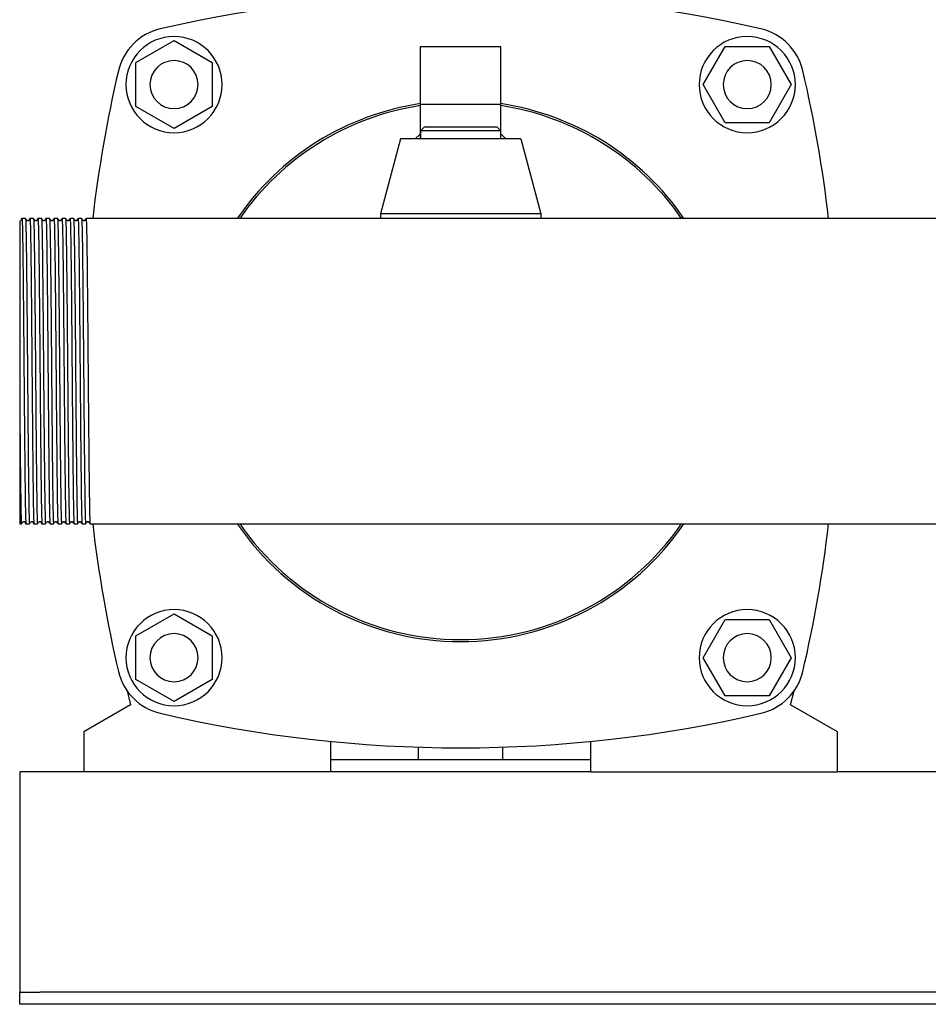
# Model space of a CAD drawing. Header units: millimetres. Extents: x 13 to 1999, y 6 to 981.
# Tile 3 of 8: x 1169 to 1395, y 6 to 252. Entities that reach past the tile are written whole.
import ezdxf

# ---------------------------------------------------------------- set-up
doc = ezdxf.new("R2010")
doc.units = ezdxf.units.MM

msp = doc.modelspace()

# ---------------------------------------------------------------- linework, layer by layer
at = {"color": 7, "linetype": 'Continuous', "lineweight": 25}
for p, q in [((1197.56, 241.25), (1207.06, 246.73)), ((1207.06, 246.73), (1216.56, 241.25)), ((1268.56, 245.26), (1288.56, 245.26)), ((1268.56, 230.85), (1268.56, 245.26)), ((1288.56, 230.85), (1288.56, 245.26)), ((1339.09, 235.76), (1344.58, 245.26)), ((1344.58, 245.26), (1355.55, 245.26)), ((1355.55, 245.26), (1361.03, 235.76)), ((1197.56, 230.28), (1197.56, 241.25)), ((1216.56, 241.25), (1216.56, 230.28)), ((1344.58, 226.26), (1339.09, 235.76)), ((1361.03, 235.76), (1355.55, 226.26)), ((1207.06, 224.79), (1197.56, 230.28)), ((1216.56, 230.28), (1207.06, 224.79)), ((1268.56, 222.26), (1268.56, 230.85)), ((1268.56, 230.85), (1288.56, 230.85)), ((1288.56, 222.26), (1288.56, 230.85)), ((1355.55, 226.26), (1344.58, 226.26)), ((1269.56, 225.26), (1268.56, 224.26)), ((1268.56, 224.26), (1268.56, 222.26)), ((1278.56, 224.26), (1268.56, 224.26)), ((1269.56, 225.26), (1278.56, 225.26)), ((1278.56, 225.26), (1287.56, 225.26)), ((1288.56, 224.26), (1278.56, 224.26)), ((1288.56, 224.26), (1287.56, 225.26)), ((1288.56, 222.26), (1288.56, 224.26)), ((1263.56, 222.26), (1258.56, 203.51)), ((1293.56, 222.26), (1263.56, 222.26)), ((1293.56, 222.26), (1298.56, 203.51)), ((1170, 202.36), (1169.12, 202.36)), ((1172, 202.36), (1171.12, 202.36)), ((1174, 202.36), (1173.12, 202.36)), ((1176, 202.36), (1175.12, 202.36)), ((1178, 202.36), (1177.12, 202.36)), ((1180, 202.36), (1179.12, 202.36)), ((1182, 202.36), (1181.12, 202.36)), ((1184, 202.36), (1183.12, 202.36)), ((1186, 202.36), (1185.12, 202.36)), ((1187.12, 202.36), (1186, 202.36)), ((1560.21, 202.36), (1187.12, 202.36)), ((1298.56, 203.51), (1258.56, 203.51)), ((1258.56, 203.51), (1258.56, 202.36)), ((1298.56, 203.51), (1298.56, 202.36)), ((1168.56, 157.32), (1168.56, 126.16)), ((1168.56, 126.16), (1169, 126.16)), ((1170.12, 126.16), (1171, 126.16)), ((1172.12, 126.16), (1173, 126.16)), ((1174.12, 126.16), (1175, 126.16)), ((1176.12, 126.16), (1177, 126.16)), ((1178.12, 126.16), (1179, 126.16)), ((1180.12, 126.16), (1181, 126.16)), ((1182.12, 126.16), (1183, 126.16)), ((1184.12, 126.16), (1185, 126.16)), ((1186.12, 126.16), (1951, 126.16)), ((1197.56, 98.25), (1207.06, 103.73)), ((1207.06, 103.73), (1216.56, 98.25)), ((1339.09, 92.76), (1344.58, 102.26)), ((1344.58, 102.26), (1355.55, 102.26)), ((1355.55, 102.26), (1361.03, 92.76)), ((1197.56, 87.28), (1197.56, 98.25)), ((1216.56, 98.25), (1216.56, 87.28)), ((1344.58, 83.26), (1339.09, 92.76)), ((1361.03, 92.76), (1355.55, 83.26)), ((1207.06, 81.79), (1197.56, 87.28)), ((1216.56, 87.28), (1207.06, 81.79)), ((1195.35, 84.48), (1196.24, 81.01)), ((1360.88, 81.01), (1361.77, 84.48)), ((1355.55, 83.26), (1344.58, 83.26)), ((1196.24, 81.01), (1184.56, 74.26)), ((1372.56, 74.26), (1360.88, 81.01)), ((1184.56, 74.26), (1184.56, 64.26)), ((1372.56, 64.26), (1372.56, 74.26)), ((1246.06, 71.87), (1246.06, 64.26)), ((1311.06, 64.26), (1311.06, 71.87)), ((1268.06, 67.26), (1268.06, 70.43)), ((1289.06, 67.26), (1289.06, 70.43)), ((1311.06, 67.26), (1246.06, 67.26)), ((1184.56, 64.26), (1168.56, 64.26)), ((1168.56, 64.26), (1168.56, 59.26)), ((1246.06, 64.26), (1184.56, 64.26)), ((1311.06, 64.26), (1246.06, 64.26)), ((1311.06, 64.26), (1372.56, 64.26)), ((1474.56, 64.26), (1372.56, 64.26)), ((1168.56, 59.26), (1168.56, 11.26)), ((1168.56, 11.26), (1168.56, 9.26)), ((1168.56, 6.26), (1168.56, 9.26)), ((1168.56, 9.26), (1173.56, 9.26)), ((1963.56, 9.26), (1173.56, 9.26)), ((1173.56, 6.26), (1168.56, 6.26)), ((1963.56, 6.26), (1173.56, 6.26))]:
    msp.add_line(p, q, dxfattribs=at)
at = {"color": 7, "linetype": 'Continuous', "lineweight": 25, "flags": 128}
for points in [[(1267.25, 222.26), (1268.35, 223.34), (1268.56, 223.51)], [(1288.56, 223.51), (1288.77, 223.34), (1289.87, 222.26)], [(1169.12, 202.36), (1168.92, 202.1), (1168.72, 201.84)], [(1170.4, 201.84), (1170.2, 202.1), (1170, 202.36)], [(1171.12, 202.36), (1170.92, 202.1), (1170.72, 201.84)], [(1172.4, 201.84), (1172.2, 202.1), (1172, 202.36)], [(1173.12, 202.36), (1172.92, 202.1), (1172.72, 201.84)], [(1174.4, 201.84), (1174.2, 202.1), (1174, 202.36)], [(1175.12, 202.36), (1174.92, 202.1), (1174.72, 201.84)], [(1176.4, 201.84), (1176.2, 202.1), (1176, 202.36)], [(1177.12, 202.36), (1176.92, 202.1), (1176.72, 201.84)], [(1178.4, 201.84), (1178.2, 202.1), (1178, 202.36)], [(1179.12, 202.36), (1178.92, 202.1), (1178.72, 201.84)], [(1180.4, 201.84), (1180.2, 202.1), (1180, 202.36)], [(1181.12, 202.36), (1180.92, 202.1), (1180.72, 201.84)], [(1182.4, 201.84), (1182.2, 202.1), (1182, 202.36)], [(1183.12, 202.36), (1182.92, 202.1), (1182.72, 201.84)], [(1184.4, 201.84), (1184.2, 202.1), (1184, 202.36)], [(1185.12, 202.36), (1184.92, 202.1), (1184.72, 201.84)], [(1169, 126.16), (1169.2, 126.43), (1169.4, 126.69)], [(1169.72, 126.69), (1169.92, 126.43), (1170.12, 126.17)], [(1171, 126.16), (1171.2, 126.43), (1171.4, 126.69)], [(1171.72, 126.69), (1171.92, 126.43), (1172.12, 126.17)], [(1173, 126.16), (1173.2, 126.43), (1173.4, 126.69)], [(1173.72, 126.69), (1173.92, 126.43), (1174.12, 126.17)], [(1175, 126.16), (1175.2, 126.43), (1175.4, 126.69)], [(1175.72, 126.69), (1175.92, 126.43), (1176.12, 126.17)], [(1177, 126.16), (1177.2, 126.43), (1177.4, 126.69)], [(1177.72, 126.69), (1177.92, 126.43), (1178.12, 126.17)], [(1179, 126.16), (1179.2, 126.43), (1179.4, 126.69)], [(1179.72, 126.69), (1179.92, 126.43), (1180.12, 126.17)], [(1181, 126.16), (1181.2, 126.43), (1181.4, 126.69)], [(1181.72, 126.69), (1181.92, 126.43), (1182.12, 126.17)], [(1183, 126.16), (1183.2, 126.43), (1183.4, 126.69)], [(1183.72, 126.69), (1183.92, 126.43), (1184.12, 126.17)], [(1185, 126.16), (1185.2, 126.43), (1185.4, 126.69)], [(1185.72, 126.69), (1185.92, 126.43), (1186.12, 126.17)]]:
    msp.add_lwpolyline(points, dxfattribs=at)
at = {"color": 7, "linetype": 'Continuous', "lineweight": 25}
for centre, radius, start, end in [((1278.56, -71.74), 330, 76.8767, 103.1233), ((1206.81, 236.01), 14, 103.1233, 166.8767), ((1350.31, 236.01), 14, 13.1233, 76.8767), ((1207.06, 235.76), 12, 90, 270), ((1207.06, 235.76), 12, 270, 90), ((1350.06, 235.76), 12, 0, 180), ((1207.06, 235.76), 6, 0, 180), ((1350.06, 235.76), 6, 0, 180), ((1514.56, 164.26), 330, 166.8767, 173.3702), ((1042.56, 164.26), 330, 6.6298, 13.1233), ((1207.06, 235.76), 6, 180, 0), ((1350.06, 235.76), 12, 180, 0), ((1350.06, 235.76), 6, 180, 0), ((1278.56, 164.26), 67.5, 98.5196, 145.6363), ((1278.56, 164.26), 67.5, 34.3637, 81.4804), ((1278.56, 164.26), 67, 98.5837, 145.3434), ((1278.56, 164.26), 67, 34.6566, 81.4163), ((1514.56, 164.26), 330, 186.6298, 193.1233), ((1278.56, 164.26), 67.5, 214.3637, 325.6363), ((1278.56, 164.26), 67, 214.6566, 270), ((1278.56, 164.26), 67, 270, 325.3434), ((1042.56, 164.26), 330, 346.8767, 353.3702), ((1207.06, 92.76), 12, 90, 270), ((1207.06, 92.76), 12, 270, 90), ((1350.06, 92.76), 12, 90, 270), ((1350.06, 92.76), 12, 270, 90), ((1207.06, 92.76), 6, 0, 180), ((1350.06, 92.76), 6, 0, 180), ((1207.06, 92.76), 6, 180, 0), ((1350.06, 92.76), 6, 180, 0), ((1206.81, 92.52), 14, 193.1233, 256.8767), ((1350.31, 92.52), 14, 283.1233, 346.8767), ((1278.56, 400.26), 330, 256.8767, 283.1233)]:
    msp.add_arc(centre, radius, start, end, dxfattribs=at)
for points, knots in [([(1168.56, 201.74), (1168.56, 201.69), (1168.56, 201.58), (1168.56, 200.71), (1168.56, 199.34), (1168.56, 197.99), (1168.56, 197.31)], [0, 0, 0, 0, 0.233534, 0.489085, 0.743772, 1, 1, 1, 1]), ([(1169.12, 202.36), (1169.12, 202.34), (1169.13, 202.52), (1169.17, 201.99), (1169.22, 200.67), (1169.27, 198.34), (1169.32, 195.21), (1169.37, 191.32), (1169.42, 186.75), (1169.47, 181.62), (1169.52, 176.09), (1169.57, 170.26), (1169.6, 166.27), (1169.62, 164.26)], [0, 0, 0, 0, 0.006715, 0.105428, 0.205372, 0.305316, 0.404029, 0.502742, 0.602686, 0.70263, 0.801343, 0.900056, 1, 1, 1, 1]), ([(1170, 202.36), (1170.02, 202.36), (1170.04, 202.13), (1170.08, 201.15), (1170.11, 200.42), (1170.15, 198.49), (1170.17, 197.3), (1170.19, 195.59), (1170.2, 195.24), (1170.21, 194.5), (1170.21, 194.13), (1170.23, 192.95), (1170.24, 192.11), (1170.27, 189.47), (1170.29, 187.51), (1170.34, 183.33), (1170.36, 181.11), (1170.38, 178.24), (1170.39, 177.66), (1170.4, 176.5), (1170.4, 175.92), (1170.42, 174.16), (1170.43, 172.96), (1170.46, 169.29), (1170.48, 166.78), (1170.5, 164.26)], [0, 0, 0, 0, 0.125, 0.125, 0.25, 0.25, 0.375, 0.375, 0.40625, 0.40625, 0.4375, 0.4375, 0.5, 0.5, 0.625, 0.625, 0.75, 0.75, 0.78125, 0.78125, 0.8125, 0.8125, 0.875, 0.875, 1, 1, 1, 1]), ([(1170.72, 201.84), (1170.66, 201.8), (1170.56, 201.73), (1170.46, 201.8), (1170.4, 201.84)], [0, 0, 0, 0, 0.5, 1, 1, 1, 1]), ([(1171.12, 202.36), (1171.12, 202.34), (1171.13, 202.52), (1171.17, 201.99), (1171.22, 200.67), (1171.27, 198.34), (1171.32, 195.21), (1171.37, 191.32), (1171.42, 186.75), (1171.47, 181.62), (1171.52, 176.09), (1171.57, 170.26), (1171.6, 166.27), (1171.62, 164.26)], [0, 0, 0, 0, 0.0066852, 0.1054013, 0.2053481, 0.305295, 0.4040111, 0.5027272, 0.6026741, 0.7026209, 0.801337, 0.9000532, 1, 1, 1, 1]), ([(1172, 202.36), (1172.02, 202.36), (1172.04, 202.13), (1172.08, 201.15), (1172.11, 200.42), (1172.15, 198.49), (1172.17, 197.3), (1172.19, 195.59), (1172.2, 195.24), (1172.21, 194.5), (1172.21, 194.13), (1172.23, 192.95), (1172.24, 192.11), (1172.27, 189.47), (1172.29, 187.51), (1172.34, 183.33), (1172.36, 181.11), (1172.38, 178.24), (1172.39, 177.66), (1172.4, 176.5), (1172.4, 175.92), (1172.42, 174.16), (1172.43, 172.96), (1172.46, 169.29), (1172.48, 166.78), (1172.5, 164.26)], [0, 0, 0, 0, 0.125, 0.125, 0.25, 0.25, 0.375, 0.375, 0.40625, 0.40625, 0.4375, 0.4375, 0.5, 0.5, 0.625, 0.625, 0.75, 0.75, 0.78125, 0.78125, 0.8125, 0.8125, 0.875, 0.875, 1, 1, 1, 1]), ([(1172.72, 201.84), (1172.66, 201.8), (1172.56, 201.73), (1172.46, 201.8), (1172.4, 201.84)], [0, 0, 0, 0, 0.5, 1, 1, 1, 1]), ([(1173.12, 202.36), (1173.12, 202.34), (1173.13, 202.52), (1173.17, 201.99), (1173.22, 200.67), (1173.27, 198.34), (1173.32, 195.21), (1173.37, 191.32), (1173.42, 186.75), (1173.47, 181.62), (1173.52, 176.09), (1173.57, 170.26), (1173.6, 166.27), (1173.62, 164.26)], [0, 0, 0, 0, 0.0066943, 0.1054095, 0.2053554, 0.3053013, 0.4040166, 0.5027318, 0.6026777, 0.7026236, 0.8013389, 0.9000541, 1, 1, 1, 1]), ([(1174, 202.36), (1174.02, 202.36), (1174.04, 202.13), (1174.08, 201.15), (1174.11, 200.42), (1174.15, 198.49), (1174.17, 197.3), (1174.19, 195.59), (1174.2, 195.24), (1174.21, 194.5), (1174.21, 194.13), (1174.23, 192.95), (1174.24, 192.11), (1174.27, 189.47), (1174.29, 187.51), (1174.34, 183.33), (1174.36, 181.11), (1174.38, 178.24), (1174.39, 177.66), (1174.4, 176.5), (1174.4, 175.92), (1174.42, 174.16), (1174.43, 172.96), (1174.46, 169.29), (1174.48, 166.78), (1174.5, 164.26)], [0, 0, 0, 0, 0.125, 0.125, 0.25, 0.25, 0.375, 0.375, 0.40625, 0.40625, 0.4375, 0.4375, 0.5, 0.5, 0.625, 0.625, 0.75, 0.75, 0.78125, 0.78125, 0.8125, 0.8125, 0.875, 0.875, 1, 1, 1, 1]), ([(1174.72, 201.84), (1174.66, 201.8), (1174.56, 201.73), (1174.46, 201.8), (1174.4, 201.84)], [0, 0, 0, 0, 0.5, 1, 1, 1, 1]), ([(1175.12, 202.36), (1175.12, 202.34), (1175.13, 202.52), (1175.17, 201.99), (1175.22, 200.67), (1175.27, 198.34), (1175.32, 195.21), (1175.37, 191.32), (1175.42, 186.75), (1175.47, 181.62), (1175.52, 176.09), (1175.57, 170.26), (1175.6, 166.27), (1175.62, 164.26)], [0, 0, 0, 0, 0.0067073, 0.1054212, 0.2053658, 0.3053104, 0.4040244, 0.5027383, 0.6026829, 0.7026275, 0.8013415, 0.9000554, 1, 1, 1, 1]), ([(1176, 202.36), (1176.02, 202.36), (1176.04, 202.13), (1176.08, 201.15), (1176.11, 200.42), (1176.15, 198.49), (1176.17, 197.3), (1176.19, 195.59), (1176.2, 195.24), (1176.21, 194.5), (1176.21, 194.13), (1176.23, 192.95), (1176.24, 192.11), (1176.27, 189.47), (1176.29, 187.51), (1176.34, 183.33), (1176.36, 181.11), (1176.38, 178.24), (1176.39, 177.66), (1176.4, 176.5), (1176.4, 175.92), (1176.42, 174.16), (1176.43, 172.96), (1176.46, 169.29), (1176.48, 166.78), (1176.5, 164.26)], [0, 0, 0, 0, 0.125, 0.125, 0.25, 0.25, 0.375, 0.375, 0.40625, 0.40625, 0.4375, 0.4375, 0.5, 0.5, 0.625, 0.625, 0.75, 0.75, 0.78125, 0.78125, 0.8125, 0.8125, 0.875, 0.875, 1, 1, 1, 1]), ([(1176.72, 201.84), (1176.66, 201.8), (1176.56, 201.73), (1176.46, 201.8), (1176.4, 201.84)], [0, 0, 0, 0, 0.5, 1, 1, 1, 1]), ([(1177.12, 202.36), (1177.12, 202.34), (1177.13, 202.52), (1177.17, 201.99), (1177.22, 200.67), (1177.27, 198.34), (1177.32, 195.21), (1177.37, 191.32), (1177.42, 186.75), (1177.47, 181.62), (1177.52, 176.09), (1177.57, 170.26), (1177.6, 166.27), (1177.62, 164.26)], [0, 0, 0, 0, 0.006676, 0.105393, 0.20534, 0.305288, 0.404005, 0.502722, 0.60267, 0.702618, 0.801335, 0.900052, 1, 1, 1, 1]), ([(1178, 202.36), (1178.02, 202.36), (1178.04, 202.13), (1178.08, 201.15), (1178.11, 200.42), (1178.15, 198.49), (1178.17, 197.3), (1178.19, 195.59), (1178.2, 195.24), (1178.21, 194.5), (1178.21, 194.13), (1178.23, 192.95), (1178.24, 192.11), (1178.27, 189.47), (1178.29, 187.51), (1178.34, 183.33), (1178.36, 181.11), (1178.38, 178.24), (1178.39, 177.66), (1178.4, 176.5), (1178.4, 175.92), (1178.42, 174.16), (1178.43, 172.96), (1178.46, 169.29), (1178.48, 166.78), (1178.5, 164.26)], [0, 0, 0, 0, 0.125, 0.125, 0.25, 0.25, 0.375, 0.375, 0.40625, 0.40625, 0.4375, 0.4375, 0.5, 0.5, 0.625, 0.625, 0.75, 0.75, 0.78125, 0.78125, 0.8125, 0.8125, 0.875, 0.875, 1, 1, 1, 1]), ([(1178.72, 201.84), (1178.66, 201.8), (1178.56, 201.73), (1178.46, 201.8), (1178.4, 201.84)], [0, 0, 0, 0, 0.5, 1, 1, 1, 1]), ([(1179.12, 202.36), (1179.12, 202.34), (1179.13, 202.52), (1179.17, 201.99), (1179.22, 200.67), (1179.27, 198.34), (1179.32, 195.21), (1179.37, 191.32), (1179.42, 186.75), (1179.47, 181.62), (1179.52, 176.09), (1179.57, 170.26), (1179.6, 166.27), (1179.62, 164.26)], [0, 0, 0, 0, 0.006692, 0.105408, 0.205354, 0.3053, 0.404015, 0.502731, 0.602677, 0.702623, 0.801338, 0.900054, 1, 1, 1, 1]), ([(1180, 202.36), (1180.02, 202.36), (1180.04, 202.13), (1180.08, 201.15), (1180.11, 200.42), (1180.15, 198.49), (1180.17, 197.3), (1180.19, 195.59), (1180.2, 195.24), (1180.21, 194.5), (1180.21, 194.13), (1180.23, 192.95), (1180.24, 192.11), (1180.27, 189.47), (1180.29, 187.51), (1180.34, 183.33), (1180.36, 181.11), (1180.38, 178.24), (1180.39, 177.66), (1180.4, 176.5), (1180.4, 175.92), (1180.42, 174.16), (1180.43, 172.96), (1180.46, 169.29), (1180.48, 166.78), (1180.5, 164.26)], [0, 0, 0, 0, 0.125, 0.125, 0.25, 0.25, 0.375, 0.375, 0.40625, 0.40625, 0.4375, 0.4375, 0.5, 0.5, 0.625, 0.625, 0.75, 0.75, 0.78125, 0.78125, 0.8125, 0.8125, 0.875, 0.875, 1, 1, 1, 1]), ([(1180.72, 201.84), (1180.66, 201.8), (1180.56, 201.73), (1180.46, 201.8), (1180.4, 201.84)], [0, 0, 0, 0, 0.5, 1, 1, 1, 1]), ([(1181.12, 202.36), (1181.12, 202.34), (1181.13, 202.52), (1181.17, 201.99), (1181.22, 200.67), (1181.27, 198.34), (1181.32, 195.21), (1181.37, 191.32), (1181.42, 186.75), (1181.47, 181.62), (1181.52, 176.09), (1181.57, 170.26), (1181.6, 166.27), (1181.62, 164.26)], [0, 0, 0, 0, 0.006699, 0.105414, 0.205359, 0.305305, 0.40402, 0.502734, 0.60268, 0.702625, 0.80134, 0.900055, 1, 1, 1, 1]), ([(1182, 202.36), (1182.02, 202.36), (1182.04, 202.13), (1182.08, 201.15), (1182.11, 200.42), (1182.15, 198.49), (1182.17, 197.3), (1182.19, 195.59), (1182.2, 195.24), (1182.21, 194.5), (1182.21, 194.13), (1182.23, 192.95), (1182.24, 192.11), (1182.27, 189.47), (1182.29, 187.51), (1182.34, 183.33), (1182.36, 181.11), (1182.38, 178.24), (1182.39, 177.66), (1182.4, 176.5), (1182.4, 175.92), (1182.42, 174.16), (1182.43, 172.96), (1182.46, 169.29), (1182.48, 166.78), (1182.5, 164.26)], [0, 0, 0, 0, 0.125, 0.125, 0.25, 0.25, 0.375, 0.375, 0.40625, 0.40625, 0.4375, 0.4375, 0.5, 0.5, 0.625, 0.625, 0.75, 0.75, 0.78125, 0.78125, 0.8125, 0.8125, 0.875, 0.875, 1, 1, 1, 1]), ([(1182.72, 201.84), (1182.66, 201.8), (1182.56, 201.73), (1182.46, 201.8), (1182.4, 201.84)], [0, 0, 0, 0, 0.5, 1, 1, 1, 1]), ([(1183.12, 202.36), (1183.12, 202.34), (1183.13, 202.52), (1183.17, 201.99), (1183.22, 200.67), (1183.27, 198.34), (1183.32, 195.21), (1183.37, 191.32), (1183.42, 186.75), (1183.47, 181.62), (1183.52, 176.09), (1183.57, 170.26), (1183.6, 166.27), (1183.62, 164.26)], [0, 0, 0, 0, 0.006715, 0.105428, 0.205372, 0.305316, 0.404029, 0.502742, 0.602686, 0.70263, 0.801343, 0.900056, 1, 1, 1, 1]), ([(1184, 202.36), (1184.02, 202.36), (1184.04, 202.13), (1184.08, 201.15), (1184.11, 200.42), (1184.15, 198.49), (1184.17, 197.3), (1184.19, 195.59), (1184.2, 195.24), (1184.21, 194.5), (1184.21, 194.13), (1184.23, 192.95), (1184.24, 192.11), (1184.27, 189.47), (1184.29, 187.51), (1184.34, 183.33), (1184.36, 181.11), (1184.38, 178.24), (1184.39, 177.66), (1184.4, 176.5), (1184.4, 175.92), (1184.42, 174.16), (1184.43, 172.96), (1184.46, 169.29), (1184.48, 166.78), (1184.5, 164.26)], [0, 0, 0, 0, 0.125, 0.125, 0.25, 0.25, 0.375, 0.375, 0.40625, 0.40625, 0.4375, 0.4375, 0.5, 0.5, 0.625, 0.625, 0.75, 0.75, 0.78125, 0.78125, 0.8125, 0.8125, 0.875, 0.875, 1, 1, 1, 1]), ([(1184.72, 201.84), (1184.66, 201.8), (1184.56, 201.73), (1184.46, 201.8), (1184.4, 201.84)], [0, 0, 0, 0, 0.5, 1, 1, 1, 1]), ([(1185.12, 202.36), (1185.12, 202.34), (1185.13, 202.52), (1185.17, 201.99), (1185.22, 200.67), (1185.27, 198.34), (1185.32, 195.21), (1185.37, 191.32), (1185.42, 186.75), (1185.47, 181.62), (1185.52, 176.09), (1185.57, 170.26), (1185.6, 166.27), (1185.62, 164.26)], [0, 0, 0, 0, 0.006686, 0.105402, 0.205349, 0.305296, 0.404012, 0.502728, 0.602674, 0.702621, 0.801337, 0.900053, 1, 1, 1, 1]), ([(1168.56, 197.31), (1168.56, 197.22), (1168.56, 196.96), (1168.56, 196.38), (1168.56, 195.43), (1168.56, 194.14), (1168.56, 192.38), (1168.56, 189.66), (1168.56, 185.7), (1168.56, 181.69), (1168.56, 178.09), (1168.56, 175.35), (1168.56, 172.16), (1168.56, 169.82), (1168.56, 167.98), (1168.56, 166.79), (1168.56, 165.6), (1168.56, 164.41), (1168.56, 163.21), (1168.56, 162.02), (1168.56, 160.84), (1168.56, 159.65), (1168.56, 158.48), (1168.56, 157.7), (1168.56, 157.32)], [0, 0, 0, 0, 0.010878, 0.035451, 0.073577, 0.125062, 0.177387, 0.250091, 0.375423, 0.499964, 0.541697, 0.624842, 0.683398, 0.749875, 0.774956, 0.800055, 0.82516, 0.850257, 0.875334, 0.90038, 0.925381, 0.950326, 0.975203, 1, 1, 1, 1]), ([(1169.62, 164.26), (1169.64, 161.75), (1169.66, 159.24), (1169.69, 155.57), (1169.7, 154.37), (1169.72, 152.61), (1169.72, 152.02), (1169.73, 150.86), (1169.74, 150.29), (1169.76, 147.42), (1169.79, 145.2), (1169.83, 141.02), (1169.85, 139.06), (1169.88, 136.41), (1169.89, 135.58), (1169.91, 134.4), (1169.91, 134.02), (1169.92, 133.29), (1169.93, 132.94), (1169.95, 131.22), (1169.97, 130.04), (1170.01, 128.11), (1170.04, 127.38), (1170.08, 126.4), (1170.1, 126.16), (1170.12, 126.16)], [0, 0, 0, 0, 0.125, 0.125, 0.1875, 0.1875, 0.21875, 0.21875, 0.25, 0.25, 0.375, 0.375, 0.5, 0.5, 0.5625, 0.5625, 0.59375, 0.59375, 0.625, 0.625, 0.75, 0.75, 0.875, 0.875, 1, 1, 1, 1]), ([(1170.5, 164.26), (1170.52, 162.26), (1170.55, 158.27), (1170.6, 152.44), (1170.65, 146.91), (1170.7, 141.78), (1170.75, 137.2), (1170.8, 133.31), (1170.85, 130.19), (1170.9, 127.86), (1170.95, 126.54), (1170.99, 126.01), (1171, 126.18), (1171, 126.2)], [0, 0, 0, 0, 0.099946, 0.198661, 0.297376, 0.397322, 0.497268, 0.595983, 0.694698, 0.794644, 0.89459, 0.993305, 1, 1, 1, 1]), ([(1171.62, 164.26), (1171.64, 161.75), (1171.66, 159.24), (1171.69, 155.57), (1171.7, 154.37), (1171.72, 152.61), (1171.72, 152.02), (1171.73, 150.86), (1171.74, 150.29), (1171.76, 147.42), (1171.79, 145.2), (1171.83, 141.02), (1171.85, 139.06), (1171.88, 136.41), (1171.89, 135.58), (1171.91, 134.4), (1171.91, 134.02), (1171.92, 133.29), (1171.93, 132.94), (1171.95, 131.22), (1171.97, 130.04), (1172.01, 128.11), (1172.04, 127.38), (1172.08, 126.4), (1172.1, 126.16), (1172.12, 126.16)], [0, 0, 0, 0, 0.125, 0.125, 0.1875, 0.1875, 0.21875, 0.21875, 0.25, 0.25, 0.375, 0.375, 0.5, 0.5, 0.5625, 0.5625, 0.59375, 0.59375, 0.625, 0.625, 0.75, 0.75, 0.875, 0.875, 1, 1, 1, 1]), ([(1172.5, 164.26), (1172.52, 162.26), (1172.55, 158.27), (1172.6, 152.44), (1172.65, 146.91), (1172.7, 141.78), (1172.75, 137.2), (1172.8, 133.31), (1172.85, 130.19), (1172.9, 127.86), (1172.95, 126.54), (1172.99, 126.01), (1173, 126.18), (1173, 126.2)], [0, 0, 0, 0, 0.099945, 0.198659, 0.297372, 0.397317, 0.497262, 0.595976, 0.69469, 0.794634, 0.894579, 0.993293, 1, 1, 1, 1]), ([(1173.62, 164.26), (1173.64, 161.75), (1173.66, 159.24), (1173.69, 155.57), (1173.7, 154.37), (1173.72, 152.61), (1173.72, 152.02), (1173.73, 150.86), (1173.74, 150.29), (1173.76, 147.42), (1173.79, 145.2), (1173.83, 141.02), (1173.85, 139.06), (1173.88, 136.41), (1173.89, 135.58), (1173.91, 134.4), (1173.91, 134.02), (1173.92, 133.29), (1173.93, 132.94), (1173.95, 131.22), (1173.97, 130.04), (1174.01, 128.11), (1174.04, 127.38), (1174.08, 126.4), (1174.1, 126.16), (1174.12, 126.16)], [0, 0, 0, 0, 0.125, 0.125, 0.1875, 0.1875, 0.21875, 0.21875, 0.25, 0.25, 0.375, 0.375, 0.5, 0.5, 0.5625, 0.5625, 0.59375, 0.59375, 0.625, 0.625, 0.75, 0.75, 0.875, 0.875, 1, 1, 1, 1]), ([(1174.5, 164.26), (1174.52, 162.26), (1174.55, 158.27), (1174.6, 152.44), (1174.65, 146.91), (1174.7, 141.78), (1174.75, 137.2), (1174.8, 133.31), (1174.85, 130.19), (1174.9, 127.86), (1174.95, 126.54), (1174.99, 126.01), (1175, 126.18), (1175, 126.2)], [0, 0, 0, 0, 0.099948, 0.198665, 0.297381, 0.397329, 0.497277, 0.595994, 0.694711, 0.794658, 0.894606, 0.993323, 1, 1, 1, 1]), ([(1175.62, 164.26), (1175.64, 161.75), (1175.66, 159.24), (1175.69, 155.57), (1175.7, 154.37), (1175.72, 152.61), (1175.72, 152.02), (1175.73, 150.86), (1175.74, 150.29), (1175.76, 147.42), (1175.79, 145.2), (1175.83, 141.02), (1175.85, 139.06), (1175.88, 136.41), (1175.89, 135.58), (1175.91, 134.4), (1175.91, 134.02), (1175.92, 133.29), (1175.93, 132.94), (1175.95, 131.22), (1175.97, 130.04), (1176.01, 128.11), (1176.04, 127.38), (1176.08, 126.4), (1176.1, 126.16), (1176.12, 126.16)], [0, 0, 0, 0, 0.125, 0.125, 0.1875, 0.1875, 0.21875, 0.21875, 0.25, 0.25, 0.375, 0.375, 0.5, 0.5, 0.5625, 0.5625, 0.59375, 0.59375, 0.625, 0.625, 0.75, 0.75, 0.875, 0.875, 1, 1, 1, 1]), ([(1176.5, 164.26), (1176.52, 162.26), (1176.55, 158.27), (1176.6, 152.44), (1176.65, 146.91), (1176.7, 141.78), (1176.75, 137.2), (1176.8, 133.31), (1176.85, 130.19), (1176.9, 127.86), (1176.95, 126.54), (1176.99, 126.01), (1177, 126.18), (1177, 126.2)], [0, 0, 0, 0, 0.099946, 0.198662, 0.297377, 0.397323, 0.497269, 0.595985, 0.6947, 0.794647, 0.894593, 0.993308, 1, 1, 1, 1]), ([(1177.62, 164.26), (1177.64, 161.75), (1177.66, 159.24), (1177.69, 155.57), (1177.7, 154.37), (1177.72, 152.61), (1177.72, 152.02), (1177.73, 150.86), (1177.74, 150.29), (1177.76, 147.42), (1177.79, 145.2), (1177.83, 141.02), (1177.85, 139.06), (1177.88, 136.41), (1177.89, 135.58), (1177.91, 134.4), (1177.91, 134.02), (1177.92, 133.29), (1177.93, 132.94), (1177.95, 131.22), (1177.97, 130.04), (1178.01, 128.11), (1178.04, 127.38), (1178.08, 126.4), (1178.1, 126.16), (1178.12, 126.16)], [0, 0, 0, 0, 0.125, 0.125, 0.1875, 0.1875, 0.21875, 0.21875, 0.25, 0.25, 0.375, 0.375, 0.5, 0.5, 0.5625, 0.5625, 0.59375, 0.59375, 0.625, 0.625, 0.75, 0.75, 0.875, 0.875, 1, 1, 1, 1]), ([(1178.5, 164.26), (1178.52, 162.26), (1178.55, 158.27), (1178.6, 152.44), (1178.65, 146.91), (1178.7, 141.78), (1178.75, 137.2), (1178.8, 133.31), (1178.85, 130.19), (1178.9, 127.86), (1178.95, 126.54), (1178.99, 126.01), (1179, 126.18), (1179, 126.2)], [0, 0, 0, 0, 0.099946, 0.198661, 0.297376, 0.397321, 0.497267, 0.595982, 0.694697, 0.794643, 0.894589, 0.993304, 1, 1, 1, 1]), ([(1179.62, 164.26), (1179.64, 161.75), (1179.66, 159.24), (1179.69, 155.57), (1179.7, 154.37), (1179.72, 152.61), (1179.72, 152.02), (1179.73, 150.86), (1179.74, 150.29), (1179.76, 147.42), (1179.79, 145.2), (1179.83, 141.02), (1179.85, 139.06), (1179.88, 136.41), (1179.89, 135.58), (1179.91, 134.4), (1179.91, 134.02), (1179.92, 133.29), (1179.93, 132.94), (1179.95, 131.22), (1179.97, 130.04), (1180.01, 128.11), (1180.04, 127.38), (1180.08, 126.4), (1180.1, 126.16), (1180.12, 126.16)], [0, 0, 0, 0, 0.125, 0.125, 0.1875, 0.1875, 0.21875, 0.21875, 0.25, 0.25, 0.375, 0.375, 0.5, 0.5, 0.5625, 0.5625, 0.59375, 0.59375, 0.625, 0.625, 0.75, 0.75, 0.875, 0.875, 1, 1, 1, 1]), ([(1180.5, 164.26), (1180.52, 162.26), (1180.55, 158.27), (1180.6, 152.44), (1180.65, 146.91), (1180.7, 141.78), (1180.75, 137.2), (1180.8, 133.31), (1180.85, 130.19), (1180.9, 127.86), (1180.95, 126.54), (1180.99, 126.01), (1181, 126.18), (1181, 126.2)], [0, 0, 0, 0, 0.0999443, 0.198658, 0.2973717, 0.397316, 0.4972603, 0.595974, 0.6946876, 0.794632, 0.8945763, 0.9932899, 1, 1, 1, 1]), ([(1181.62, 164.26), (1181.64, 161.75), (1181.66, 159.24), (1181.69, 155.57), (1181.7, 154.37), (1181.72, 152.61), (1181.72, 152.02), (1181.73, 150.86), (1181.74, 150.29), (1181.76, 147.42), (1181.79, 145.2), (1181.83, 141.02), (1181.85, 139.06), (1181.88, 136.41), (1181.89, 135.58), (1181.91, 134.4), (1181.91, 134.02), (1181.92, 133.29), (1181.93, 132.94), (1181.95, 131.22), (1181.97, 130.04), (1182.01, 128.11), (1182.04, 127.38), (1182.08, 126.4), (1182.1, 126.16), (1182.12, 126.16)], [0, 0, 0, 0, 0.125, 0.125, 0.1875, 0.1875, 0.21875, 0.21875, 0.25, 0.25, 0.375, 0.375, 0.5, 0.5, 0.5625, 0.5625, 0.59375, 0.59375, 0.625, 0.625, 0.75, 0.75, 0.875, 0.875, 1, 1, 1, 1]), ([(1182.5, 164.26), (1182.52, 162.26), (1182.55, 158.27), (1182.6, 152.44), (1182.65, 146.91), (1182.7, 141.78), (1182.75, 137.2), (1182.8, 133.31), (1182.85, 130.19), (1182.9, 127.86), (1182.95, 126.54), (1182.99, 126.01), (1183, 126.18), (1183, 126.2)], [0, 0, 0, 0, 0.099947, 0.198664, 0.29738, 0.397328, 0.497275, 0.595992, 0.694708, 0.794656, 0.894603, 0.993319, 1, 1, 1, 1]), ([(1183.62, 164.26), (1183.64, 161.75), (1183.66, 159.24), (1183.69, 155.57), (1183.7, 154.37), (1183.72, 152.61), (1183.72, 152.02), (1183.73, 150.86), (1183.74, 150.29), (1183.76, 147.42), (1183.79, 145.2), (1183.83, 141.02), (1183.85, 139.06), (1183.88, 136.41), (1183.89, 135.58), (1183.91, 134.4), (1183.91, 134.02), (1183.92, 133.29), (1183.93, 132.94), (1183.95, 131.22), (1183.97, 130.04), (1184.01, 128.11), (1184.04, 127.38), (1184.08, 126.4), (1184.1, 126.16), (1184.12, 126.16)], [0, 0, 0, 0, 0.125, 0.125, 0.1875, 0.1875, 0.21875, 0.21875, 0.25, 0.25, 0.375, 0.375, 0.5, 0.5, 0.5625, 0.5625, 0.59375, 0.59375, 0.625, 0.625, 0.75, 0.75, 0.875, 0.875, 1, 1, 1, 1]), ([(1184.5, 164.26), (1184.52, 162.26), (1184.55, 158.27), (1184.6, 152.44), (1184.65, 146.91), (1184.7, 141.78), (1184.75, 137.2), (1184.8, 133.31), (1184.85, 130.19), (1184.9, 127.86), (1184.95, 126.54), (1184.99, 126.01), (1185, 126.18), (1185, 126.2)], [0, 0, 0, 0, 0.099946, 0.198661, 0.297377, 0.397323, 0.497269, 0.595984, 0.694699, 0.794645, 0.894591, 0.993307, 1, 1, 1, 1]), ([(1185.62, 164.26), (1185.64, 161.75), (1185.66, 159.24), (1185.69, 155.57), (1185.7, 154.37), (1185.72, 152.61), (1185.72, 152.02), (1185.73, 150.86), (1185.74, 150.29), (1185.76, 147.42), (1185.79, 145.2), (1185.83, 141.02), (1185.85, 139.06), (1185.88, 136.41), (1185.89, 135.58), (1185.91, 134.4), (1185.91, 134.02), (1185.92, 133.29), (1185.93, 132.94), (1185.95, 131.22), (1185.97, 130.04), (1186.01, 128.11), (1186.04, 127.38), (1186.08, 126.4), (1186.1, 126.16), (1186.12, 126.16)], [0, 0, 0, 0, 0.125, 0.125, 0.1875, 0.1875, 0.21875, 0.21875, 0.25, 0.25, 0.375, 0.375, 0.5, 0.5, 0.5625, 0.5625, 0.59375, 0.59375, 0.625, 0.625, 0.75, 0.75, 0.875, 0.875, 1, 1, 1, 1]), ([(1168.56, 157.32), (1168.58, 155.05), (1168.62, 150.5), (1168.68, 144.17), (1168.74, 138.5), (1168.8, 133.73), (1168.85, 129.98), (1168.91, 127.46), (1168.96, 126.2), (1168.99, 126.29), (1169, 126.32)], [0, 0, 0, 0, 0.132111, 0.26547, 0.399776, 0.532729, 0.665132, 0.799337, 0.933099, 1, 1, 1, 1]), ([(1169.4, 126.69), (1169.46, 126.73), (1169.56, 126.8), (1169.66, 126.73), (1169.72, 126.69)], [0, 0, 0, 0, 0.5, 1, 1, 1, 1]), ([(1171.4, 126.69), (1171.46, 126.73), (1171.56, 126.8), (1171.66, 126.73), (1171.72, 126.69)], [0, 0, 0, 0, 0.5, 1, 1, 1, 1]), ([(1173.4, 126.69), (1173.46, 126.73), (1173.56, 126.8), (1173.66, 126.73), (1173.72, 126.69)], [0, 0, 0, 0, 0.5, 1, 1, 1, 1]), ([(1175.4, 126.69), (1175.46, 126.73), (1175.56, 126.8), (1175.66, 126.73), (1175.72, 126.69)], [0, 0, 0, 0, 0.5, 1, 1, 1, 1]), ([(1177.4, 126.69), (1177.46, 126.73), (1177.56, 126.8), (1177.66, 126.73), (1177.72, 126.69)], [0, 0, 0, 0, 0.5, 1, 1, 1, 1]), ([(1179.4, 126.69), (1179.46, 126.73), (1179.56, 126.8), (1179.66, 126.73), (1179.72, 126.69)], [0, 0, 0, 0, 0.5, 1, 1, 1, 1]), ([(1181.4, 126.69), (1181.46, 126.73), (1181.56, 126.8), (1181.66, 126.73), (1181.72, 126.69)], [0, 0, 0, 0, 0.5, 1, 1, 1, 1]), ([(1183.4, 126.69), (1183.46, 126.73), (1183.56, 126.8), (1183.66, 126.73), (1183.72, 126.69)], [0, 0, 0, 0, 0.5, 1, 1, 1, 1]), ([(1185.4, 126.69), (1185.46, 126.73), (1185.56, 126.8), (1185.66, 126.73), (1185.72, 126.69)], [0, 0, 0, 0, 0.5, 1, 1, 1, 1])]:
    msp.add_open_spline(points, degree=3, knots=knots, dxfattribs=at)

doc.saveas('drawing.dxf')
